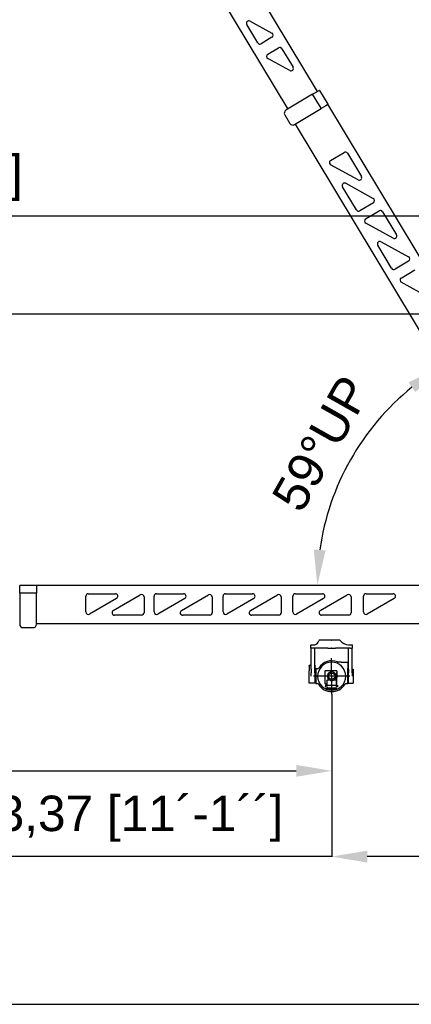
# Model space of a CAD drawing. Header units: millimetres. Extents: x 47009 to 83985, y -19576 to 31053.
# Tile 26 of 30: x 70374 to 75083, y 5386 to 17242. Entities that reach past the tile are written whole.
import ezdxf

# ---------------------------------------------------------------- set-up
doc = ezdxf.new("R2010")
doc.units = ezdxf.units.MM
doc.header["$LTSCALE"] = 50
doc.layers.add('AM_5', color=3, linetype='Continuous', lineweight=25)
doc.styles.add('Aktuální-ISO', font='arial.ttf')
doc.styles.get("Standard").update_dxf_attribs({"font": 'txt.shx'})
doc.dimstyles.new('AM_ISO$0', dxfattribs={"dimtxt": 3.5, "dimasz": 3.5, "dimexe": 1, "dimexo": 1, "dimgap": 1.5, "dimtad": 1, "dimdsep": 46, "dimtxsty": 'Standard', "dimcen": 0, "dimclrd": 256, "dimclre": 256, "dimclrt": 2, "dimadec": 0, "dimazin": 2, "dimtp": 0.1, "dimtm": 0.1, "dimtfac": 0.71, "dimtdec": 3, "dimtmove": 0, "dimatfit": 3, "dimfxl": 1, "dimlwd": -1, "dimlwe": -1, "dimarcsym": 1})
doc.dimstyles.new('AM_ISO$2', dxfattribs={"dimtxt": 3.5, "dimasz": 3.5, "dimexe": 1, "dimexo": 1, "dimgap": 1.5, "dimtad": 1, "dimdsep": 46, "dimtxsty": 'Standard', "dimcen": 0, "dimclrd": 256, "dimclre": 256, "dimclrt": 2, "dimadec": 0, "dimazin": 2, "dimtp": 0.1, "dimtm": 0.1, "dimtfac": 0.71, "dimtdec": 3, "dimtmove": 0, "dimatfit": 3, "dimfxl": 1, "dimlwd": -1, "dimlwe": -1, "dimarcsym": 1})

# ---------------------------------------------------------------- blocks, each defined once
blk = doc.blocks.new('*D164')
at = {"layer": 'AM_5', "linetype": 'ByBlock', "transparency": 16777216}
for p, q in [((54798, 9466), (54798, 14880)), ((55225, 14879), (81819, 14879)), ((82246, 10592), (82246, 14880))]:
    blk.add_line(p, q, dxfattribs=at)
at = {"layer": 'AM_5', "transparency": 16777216}
for points in [[(55225, 14950), (55225, 14808), (54798, 14879)], [(81819, 14950), (81819, 14808), (82246, 14879)]]:
    blk.add_solid(points, dxfattribs=at)
at = {"layer": 'Defpoints', "color": 0, "transparency": 16777216}
for p in [(82246, 14879), (82246, 10591), (54798, 9465)]:
    blk.add_point(p, dxfattribs=at)
at = {"layer": 'AM_5', "color": 2, "transparency": 16777216, "insert": (68522, 15336), "char_height": 427, "attachment_point": 5, "style": 'Aktuální-ISO'}
blk.add_mtext('27,45 [90´-1´´]', dxfattribs=at)
blk = doc.blocks.new('*D165')
at = {"layer": 'AM_5', "linetype": 'ByBlock', "transparency": 16777216}
for p, q in [((54798, 9466), (54798, 13700)), ((55225, 13699), (77017, 13699)), ((77444, 10228), (77444, 13700))]:
    blk.add_line(p, q, dxfattribs=at)
at = {"layer": 'AM_5', "transparency": 16777216}
for points in [[(55225, 13770), (55225, 13628), (54798, 13699)], [(77017, 13770), (77017, 13628), (77444, 13699)]]:
    blk.add_solid(points, dxfattribs=at)
at = {"layer": 'Defpoints', "color": 0, "transparency": 16777216}
for p in [(77444, 13699), (77444, 10227), (54798, 9465)]:
    blk.add_point(p, dxfattribs=at)
at = {"layer": 'AM_5', "color": 2, "transparency": 16777216, "insert": (66121, 14155), "char_height": 427, "attachment_point": 5, "style": 'Aktuální-ISO'}
blk.add_mtext('22,65 [74´-4´´]', dxfattribs=at)
blk = doc.blocks.new('kamera')
at = {"color": 253}
for p, q in [((26309, 8439), (26307, 8439)), ((26310, 8439), (26309, 8439)), ((26309, 8439), (26309, 8439)), ((26356, 8439), (26310, 8439)), ((26359, 8439), (26356, 8439)), ((26381, 8439), (26359, 8439)), ((26394, 8439), (26381, 8439)), ((26403, 8439), (26394, 8439)), ((26436, 8439), (26403, 8439)), ((26436, 8439), (26437, 8439)), ((26470, 8439), (26437, 8439)), ((26479, 8439), (26470, 8439)), ((26492, 8439), (26479, 8439)), ((26513, 8439), (26492, 8439)), ((26521, 8439), (26513, 8439)), ((26522, 8439), (26521, 8439)), ((26523, 8439), (26522, 8439)), ((26523, 8439), (26523, 8439)), ((26213, 8387), (26211, 8385)), ((26211, 8385), (26211, 8383)), ((26211, 8353), (26211, 8383)), ((26234, 8353), (26211, 8353)), ((26213, 8387), (26255, 8387)), ((26214, 8124), (26214, 8353)), ((26394, 8353), (26234, 8353)), ((26254, 8124), (26254, 8353)), ((26394, 8353), (26403, 8353)), ((26403, 8353), (26436, 8353)), ((26437, 8353), (26436, 8353)), ((26437, 8353), (26470, 8353)), ((26470, 8353), (26479, 8353)), ((26639, 8353), (26479, 8353)), ((26618, 8387), (26660, 8387)), ((26619, 8124), (26619, 8353)), ((26639, 8353), (26662, 8353)), ((26659, 8124), (26659, 8353)), ((26660, 8387), (26662, 8385)), ((26662, 8385), (26662, 8383)), ((26662, 8353), (26662, 8383)), ((26437, 7852), (26436, 8243)), ((26192, 8158), (26192, 8162)), ((26214, 8162), (26192, 8162)), ((26192, 8158), (26192, 8123)), ((26192, 8123), (26192, 8107)), ((26214, 8124), (26214, 8083)), ((26257, 8162), (26254, 8162)), ((26254, 8083), (26254, 8124)), ((26257, 8162), (26257, 8158)), ((26257, 8123), (26257, 8158)), ((26257, 8123), (26257, 8107)), ((26264, 8124), (26264, 7970)), ((26279, 8127), (26267, 8127)), ((26538, 8200), (26508, 8200)), ((26538, 8200), (26607, 8200)), ((26610, 8197), (26610, 8133)), ((26610, 7970), (26610, 8133)), ((26616, 8122), (26616, 7972)), ((26616, 8122), (26619, 8122)), ((26619, 8124), (26619, 8083)), ((26659, 8083), (26659, 8124)), ((26659, 8122), (26670, 8122)), ((26670, 8122), (26670, 7972)), ((26192, 8048), (26192, 8107)), ((26192, 8046), (26192, 8048)), ((26192, 7972), (26192, 8046)), ((26214, 8048), (26214, 8048)), ((26632, 8048), (26241, 8047)), ((26254, 8048), (26254, 8048)), ((26257, 8046), (26257, 8107)), ((26257, 7972), (26257, 8046)), ((26361, 8106), (26361, 7965)), ((26362, 8107), (26366, 8107)), ((26372, 8107), (26366, 8107)), ((26377, 8107), (26372, 8107)), ((26493, 8107), (26377, 8107)), ((26419, 8003), (26388, 8003)), ((26486, 8003), (26454, 8003)), ((26494, 8106), (26494, 8089)), ((26494, 8106), (26494, 8031)), ((26494, 8106), (26494, 8106)), ((26494, 8031), (26494, 8089)), ((26494, 7965), (26494, 8031)), ((26257, 7972), (26192, 7972)), ((26267, 7967), (26279, 7967)), ((26366, 7964), (26362, 7964)), ((26366, 7964), (26372, 7964)), ((26380, 7912), (26367, 7912)), ((26370, 7949), (26370, 7935)), ((26370, 7949), (26500, 7949)), ((26371, 7934), (26370, 7935)), ((26371, 7934), (26387, 7934)), ((26372, 7964), (26377, 7964)), ((26377, 7964), (26385, 7964)), ((26390, 7912), (26380, 7912)), ((26386, 7997), (26386, 8001)), ((26386, 7997), (26386, 7955)), ((26386, 7951), (26386, 7955)), ((26386, 7951), (26386, 7950)), ((26387, 7949), (26388, 7949)), ((26387, 7934), (26387, 7925)), ((26387, 7925), (26388, 7924)), ((26388, 7924), (26393, 7924)), ((26391, 7922), (26390, 7922)), ((26390, 7922), (26390, 7912)), ((26390, 7912), (26391, 7912)), ((26391, 7922), (26482, 7922)), ((26391, 7912), (26482, 7912)), ((26486, 7924), (26481, 7924)), ((26482, 7923), (26483, 7923)), ((26482, 7912), (26483, 7912)), ((26483, 7912), (26483, 7922)), ((26493, 7912), (26483, 7912)), ((26486, 7949), (26487, 7949)), ((26487, 7925), (26486, 7924)), ((26487, 7935), (26487, 7925)), ((26500, 7934), (26487, 7934)), ((26488, 8001), (26488, 7997)), ((26488, 7955), (26488, 7997)), ((26488, 7955), (26488, 7951)), ((26488, 7950), (26488, 7951)), ((26489, 7964), (26493, 7964)), ((26493, 7912), (26506, 7912)), ((26500, 7949), (26500, 7934)), ((26595, 7967), (26607, 7967)), ((26616, 7972), (26649, 7972)), ((26654, 7972), (26670, 7972))]:
    blk.add_line(p, q, dxfattribs=at)
blk.add_circle((26437, 8047), 35, dxfattribs=at)
for centre, radius, start, end in [((26236, 8447), 63.2, 287.8737, 345.726), ((26307, 8429), 10, 90.3061, 165.3252), ((26522, 8429), 10, 38.8046, 90), ((26629, 8511), 125, 217.5214, 264.9816), ((26267, 8124), 3, 90, 180), ((26279, 8147), 20, 270, 327.6724), ((26437, 8047), 152, 270.1885, 269.8115), ((26437, 8047), 167, 67.6885, 147.6724), ((26508, 8220), 20, 247.6885, 270), ((26607, 8197), 3, 0, 90), ((26362, 8106), 1, 90, 180), ((26388, 8001), 2, 90, 180), ((26437, 8047), 47.5, 292.1324, 247.8676), ((26486, 8001), 2, 0, 90), ((26493, 8106), 1, 0, 90), ((26267, 7970), 3, 180, 270), ((26279, 7947), 20, 32.3276, 90), ((26437, 8047), 167, 212.3276, 269.8285), ((26362, 7965), 1, 180, 270), ((26385, 7963), 1, 0, 90), ((26387, 7950), 1, 180, 270), ((26437, 8047), 167, 270.1715, 327.6724), ((26487, 7950), 1, 270, 0), ((26489, 7963), 1, 90, 180), ((26493, 7965), 1, 270, 0), ((26595, 7947), 20, 90, 147.6724), ((26607, 7970), 3, 270, 0), ((26437, 8047), 152, 269.8115, 270.1885), ((26437, 8047), 167, 269.8285, 270.1715)]:
    blk.add_arc(centre, radius, start, end, dxfattribs=at)
blk.add_open_spline([(26306, 8439), (26306, 8439), (26307, 8439), (26307, 8439)], degree=3, dxfattribs=at)
for points, knots in [([(26214, 8048), (26214, 8049), (26214, 8050), (26214, 8053), (26214, 8054), (26214, 8058), (26214, 8061), (26214, 8070), (26214, 8077), (26214, 8083)], [0.097215, 0.097215, 0.097215, 0.097215, 0.371077, 0.371077, 0.786822, 0.786822, 1.499937, 1.499937, 3.500868, 3.500868, 3.500868, 3.500868]), ([(26254, 8083), (26254, 8077), (26254, 8070), (26254, 8061), (26254, 8058), (26254, 8055), (26254, 8054), (26254, 8052), (26254, 8051), (26254, 8050), (26254, 8049), (26254, 8048)], [0, 0, 0, 0, 2.09324, 2.09324, 2.836735, 2.836735, 3.13237, 3.13237, 3.33448, 3.33448, 3.551551, 3.551551, 3.551551, 3.551551]), ([(26419, 8003), (26419, 8003), (26419, 8003), (26419, 8003), (26419, 8003), (26419, 8003), (26419, 8003), (26420, 8003), (26421, 8003), (26423, 8003), (26425, 8002), (26430, 8002), (26434, 8002), (26441, 8002), (26444, 8002), (26449, 8002), (26450, 8003), (26452, 8003), (26453, 8003), (26454, 8003), (26454, 8003), (26454, 8003), (26454, 8003), (26454, 8003), (26454, 8003), (26454, 8003)], [-7.415109, -7.415109, -7.415109, -7.415109, -7.384028, -7.384028, -7.351449, -7.351449, -7.271837, -7.271837, -6.996388, -6.996388, -6.391073, -6.391073, -5.657282, -5.657282, -4.933058, -4.933058, -4.346833, -4.346833, -4.091013, -4.091013, -3.97253, -3.97253, -3.899901, -3.899901, -3.850288, -3.850288, -3.850288, -3.850288]), ([(26619, 8047), (26619, 8047), (26619, 8047), (26619, 8049), (26619, 8050), (26619, 8052), (26619, 8053), (26619, 8062), (26619, 8069), (26619, 8078), (26619, 8080), (26619, 8083)], [-0.001801, -0.001801, -0.001801, -0.001801, 0, 0, 0.346593, 0.346593, 0.67107, 0.67107, 2.775904, 2.775904, 3.505598, 3.505598, 3.505598, 3.505598]), ([(26659, 8083), (26659, 8080), (26659, 8078), (26659, 8069), (26659, 8062), (26659, 8053), (26659, 8052), (26659, 8050), (26659, 8049), (26659, 8047), (26659, 8047), (26659, 8047)], [0, 0, 0, 0, 0.765388, 0.765388, 2.984152, 2.984152, 3.323036, 3.323036, 3.676875, 3.676875, 3.678759, 3.678759, 3.678759, 3.678759]), ([(26649, 7972), (26649, 7972), (26649, 7972), (26650, 7972), (26650, 7972), (26650, 7972), (26650, 7972), (26651, 7972), (26651, 7972), (26652, 7972), (26652, 7972), (26653, 7972), (26653, 7972), (26653, 7972), (26653, 7972), (26653, 7972), (26654, 7972), (26654, 7972)], [0.3114615, 0.3114615, 0.3114615, 0.3114615, 0.3893268, 0.3893268, 0.4671922, 0.4671922, 0.5450576, 0.5450576, 0.6229229, 0.6229229, 0.7007883, 0.7007883, 0.7786537, 0.7786537, 0.856519, 0.856519, 0.9343844, 0.9343844, 0.9343844, 0.9343844])]:
    blk.add_open_spline(points, degree=3, knots=knots, dxfattribs=at)
blk = doc.blocks.new('*D167')
at = {"layer": 'AM_5', "linetype": 'ByBlock', "transparency": 16777216}
for p, q in [((55070, 9119), (55070, 8196)), ((74126, 9119), (74126, 8196)), ((55497, 8197), (73699, 8197))]:
    blk.add_line(p, q, dxfattribs=at)
at = {"layer": 'AM_5', "transparency": 16777216}
for points in [[(55497, 8269), (55497, 8126), (55070, 8197)], [(73699, 8269), (73699, 8126), (74126, 8197)]]:
    blk.add_solid(points, dxfattribs=at)
at = {"layer": 'Defpoints', "color": 0, "transparency": 16777216}
for p in [(55070, 9120), (74126, 9120), (74126, 8197)]:
    blk.add_point(p, dxfattribs=at)
at = {"layer": 'AM_5', "color": 2, "transparency": 16777216, "insert": (64598, 8658), "char_height": 427, "attachment_point": 5, "style": 'Aktuální-ISO'}
blk.add_mtext('19,1 [62´-8´´] Telescopic range', dxfattribs=at)
blk = doc.blocks.new('*D168')
at = {"layer": 'AM_5', "linetype": 'ByBlock', "transparency": 16777216}
for p, q in [((77444, 10226), (77444, 7164)), ((74126, 9119), (74126, 7164)), ((74126, 7165), (69944, 7165)), ((77017, 7165), (74553, 7165))]:
    blk.add_line(p, q, dxfattribs=at)
at = {"layer": 'AM_5', "transparency": 16777216}
for points in [[(74553, 7236), (74553, 7093), (74126, 7165)], [(77017, 7236), (77017, 7093), (77444, 7165)]]:
    blk.add_solid(points, dxfattribs=at)
at = {"layer": 'Defpoints', "color": 0, "transparency": 16777216}
for p in [(77444, 10227), (74126, 9120), (77444, 7165)]:
    blk.add_point(p, dxfattribs=at)
at = {"layer": 'AM_5', "color": 2, "transparency": 16777216, "insert": (71820, 7621), "char_height": 427, "attachment_point": 5, "style": 'Aktuální-ISO'}
blk.add_mtext('3,37 [11´-1´´]', dxfattribs=at)
blk = doc.blocks.new('*D172')
at = {"layer": 'AM_5', "linetype": 'ByBlock', "transparency": 16777216}
blk.add_arc((77022, 10431), 3069, 128.9781, 172.0219, dxfattribs=at)
at = {"layer": 'AM_5', "transparency": 16777216}
for points in [[(75050, 12875), (75132, 12758), (75441, 13062)], [(74053, 10852), (73911, 10862), (73953, 10431)]]:
    blk.add_solid(points, dxfattribs=at)
at = {"layer": 'Defpoints', "color": 0, "transparency": 16777216}
for p in [(73685, 15984), (74648, 12376), (76091, 11981), (70571, 10431), (75244, 10431)]:
    blk.add_point(p, dxfattribs=at)
at = {"layer": 'AM_5', "color": 2, "transparency": 16777216, "insert": (74002, 12140), "char_height": 427, "attachment_point": 5, "rotation": 60.5, "style": 'Aktuální-ISO'}
blk.add_mtext('59°UP', dxfattribs=at)

msp = doc.modelspace()

# ---------------------------------------------------------------- linework, layer by layer
at = {"color": 253}
for p, q in [((73954.819, 16378.74), (71495.537, 20471.673)), ((71141.192, 20252.927), (73597.899, 16164.28)), ((73144.208, 17225.216), (73405.66, 17081.324)), ((73236.907, 16962.336), (73104.029, 17183.482)), ((73406.647, 17029.327), (73278.073, 16952.072)), ((73358.071, 16825.146), (73486.645, 16902.401)), ((73527.81, 16892.137), (73660.689, 16670.99)), ((73620.51, 16629.257), (73359.057, 16773.149)), ((73896.43, 16343.656), (73973.574, 16390.009)), ((73973.574, 16390.009), (73973.917, 16390.215)), ((73980.435, 16388.298), (74078.291, 16225.438)), ((73896.43, 16343.656), (73574.995, 16150.518)), ((73997.376, 16175.653), (73896.43, 16343.656)), ((73678.002, 15979.087), (73999.436, 16172.224)), ((73997.376, 16175.653), (73999.436, 16172.224)), ((74053.674, 16204.813), (73999.436, 16172.224)), ((74076.581, 16218.577), (74053.674, 16204.813)), ((76485.556, 12217.912), (74079, 16223.093)), ((73561.31, 16095.631), (73623.114, 15992.772)), ((73685.373, 15983.516), (76090.577, 11980.585)), ((74112.077, 15545.766), (74273.995, 15643.055)), ((74315.16, 15632.792), (74482.546, 15354.215)), ((74442.364, 15312.483), (74113.061, 15493.77)), ((74423.977, 14951.537), (74256.592, 15230.114)), ((74296.774, 15271.846), (74626.077, 15090.559)), ((74627.06, 15038.563), (74465.143, 14941.274)), ((74534.404, 14842.895), (74696.322, 14940.185)), ((74737.487, 14929.921), (74904.873, 14651.345)), ((74864.691, 14609.613), (74535.388, 14790.9)), ((74846.304, 14248.667), (74678.919, 14527.244)), ((74719.101, 14568.975), (75048.404, 14387.689)), ((75049.387, 14335.693), (74887.47, 14238.404)), ((74961.882, 14131.454), (75123.799, 14228.743)), ((75292.168, 13898.172), (74962.865, 14079.458)), ((70374.068, 10336.565), (70374.068, 10426.564)), ((70374.068, 10336.565), (70374.068, 9961.569)), ((70570.066, 10336.565), (70374.068, 10336.565)), ((70379.068, 10431.564), (70569.066, 10431.564)), ((70570.066, 10336.565), (70574.066, 10336.565)), ((75244.019, 10430.964), (70571.441, 10430.964)), ((70574.066, 10426.564), (70574.066, 10399.84)), ((70574.066, 10399.84), (70574.066, 10336.565)), ((70574.066, 9961.569), (70574.066, 10336.565)), ((71199.06, 10329.365), (71524.057, 10329.365)), ((71498.981, 10127.704), (71823.978, 10316.602)), ((72019.052, 10329.365), (72344.048, 10329.365)), ((72318.973, 10127.704), (72643.97, 10316.602)), ((72849.043, 10329.365), (73174.04, 10329.365)), ((73148.965, 10127.704), (73473.962, 10316.602)), ((73689.035, 10329.365), (74014.032, 10329.365)), ((73988.956, 10127.704), (74313.953, 10316.602)), ((74539.026, 10329.365), (74864.023, 10329.365)), ((71169.06, 10110.467), (71169.06, 10299.365)), ((71539.132, 10273.429), (71214.135, 10084.53)), ((71869.053, 10290.665), (71869.053, 10101.767)), ((71989.052, 10110.467), (71989.052, 10299.365)), ((72359.124, 10273.429), (72034.127, 10084.53)), ((72689.045, 10290.665), (72689.045, 10101.767)), ((72819.044, 10110.467), (72819.044, 10299.365)), ((73189.115, 10273.429), (72864.119, 10084.53)), ((73519.037, 10290.665), (73519.037, 10101.767)), ((73659.035, 10110.467), (73659.035, 10299.365)), ((74029.107, 10273.429), (73704.11, 10084.53)), ((74359.028, 10290.665), (74359.028, 10101.767)), ((74509.027, 10110.467), (74509.027, 10299.365)), ((74879.098, 10273.429), (74554.102, 10084.53)), ((70574.066, 9970.169), (75244.019, 9970.169)), ((71839.053, 10071.768), (71514.057, 10071.768)), ((72659.045, 10071.768), (72334.048, 10071.768)), ((73489.037, 10071.768), (73164.04, 10071.768)), ((74329.029, 10071.768), (74004.032, 10071.768)), ((70414.068, 9921.569), (70534.066, 9921.569))]:
    msp.add_line(p, q, dxfattribs=at)
msp.add_lwpolyline([(83985.415, 5386.402), (83985.415, 31052.812), (47685.778, 31052.812), (47685.778, 5386.402)], close=True)
for centre, radius, start, end in [((73129.744, 17198.933), 30, 61.17352, 211), ((73391.196, 17055.041), 30, 301, 61.17352), ((73262.622, 16977.786), 30, 211, 301), ((73502.096, 16876.686), 30, 31, 121), ((73373.522, 16799.431), 30, 121, 241.17352), ((73634.974, 16655.539), 30, 241.17352, 31), ((73976.149, 16385.723), 5, 31, 121), ((73595.597, 16116.232), 40, 121, 211), ((74074.005, 16222.863), 5, 301, 31), ((73657.401, 16013.373), 40, 211, 301), ((74127.528, 15520.051), 30, 121, 241.166472), ((74289.446, 15617.341), 30, 31, 121), ((74456.831, 15338.764), 30, 241.166472, 31), ((74282.306, 15245.565), 30, 61.166472, 211), ((74611.609, 15064.278), 30, 301, 61.166472), ((74449.692, 14966.988), 30, 211, 301), ((74711.773, 14914.47), 30, 31, 121), ((74549.855, 14817.181), 30, 121, 241.166472), ((74879.158, 14635.894), 30, 241.166472, 31), ((74704.633, 14542.695), 30, 61.166472, 211), ((75033.936, 14361.408), 30, 301, 61.166472), ((74872.019, 14264.118), 30, 211, 301), ((74977.333, 14105.739), 30, 121, 241.166472), ((70379.068, 10426.564), 5, 90, 180), ((70569.066, 10426.564), 5, 0, 90), ((71199.06, 10299.365), 30, 90, 180), ((71524.057, 10299.365), 30, 300.166472, 90), ((71839.053, 10290.665), 30, 0, 120.166472), ((72019.052, 10299.365), 30, 90, 180), ((72344.048, 10299.365), 30, 300.166472, 90), ((72659.045, 10290.665), 30, 0, 120.166472), ((72849.043, 10299.365), 30, 90, 180), ((73174.04, 10299.365), 30, 300.166472, 90), ((73489.037, 10290.665), 30, 0, 120.166472), ((73689.035, 10299.365), 30, 90, 180), ((74014.032, 10299.365), 30, 300.166472, 90), ((74329.029, 10290.665), 30, 0, 120.166472), ((74539.026, 10299.365), 30, 90, 180), ((74864.023, 10299.365), 30, 300.166472, 90), ((71199.06, 10110.467), 30, 180, 300.166472), ((71514.057, 10101.767), 30, 120.166472, 270), ((71839.053, 10101.767), 30, 270, 0), ((72019.052, 10110.467), 30, 180, 300.166472), ((72334.048, 10101.767), 30, 120.166472, 270), ((72659.045, 10101.767), 30, 270, 0), ((72849.043, 10110.467), 30, 180, 300.166472), ((73164.04, 10101.767), 30, 120.166472, 270), ((73489.037, 10101.767), 30, 270, 0), ((73689.035, 10110.467), 30, 180, 300.166472), ((74004.032, 10101.767), 30, 120.166472, 270), ((74329.029, 10101.767), 30, 270, 0), ((74539.026, 10110.467), 30, 180, 300.166472), ((70414.068, 9961.569), 40, 180, 270), ((70534.066, 9961.569), 40, 270, 0)]:
    msp.add_arc(centre, radius, start, end, dxfattribs=at)

# ---------------------------------------------------------------- block references
at = {"xscale": 1.1111, "yscale": 1.1111, "zscale": 1.1111}
msp.add_blockref('kamera', (44751.889, 395.375), dxfattribs=at)

# ---------------------------------------------------------------- dimensions: what is measured, and where the dimension line sits
at = {"layer": 'AM_5'}
for base, p1, p2, text, picture, middle in [((82245.949, 14879.313), (54798.419, 9464.709), (82245.949, 10590.93), '27,45 [90´-1´´]', '*D164', (68522.184, 15335.96)), ((77443.997, 13698.729), (54798.419, 9464.709), (77443.997, 10227.234), '22,65 [74´-4´´]', '*D165', (66121.208, 14155.376)), ((74125.83, 8197.384), (55070.465, 9119.51), (74125.83, 9119.51), '19,1 [62´-8´´] Telescopic range', '*D167', (64598.148, 8657.526))]:
    dim = msp.add_linear_dim(base=base, p1=p1, p2=p2, text=text, dimstyle='AM_ISO$0', override={"dimtxt": 427, "dimasz": 427, "dimgap": 183, "dimtxsty": 'Aktuální-ISO'}, dxfattribs=at)
    dim.commit()
    dim.dimension.update_dxf_attribs({"geometry": picture, "text_midpoint": middle})
dim = msp.add_angular_dim_2l(base=(74647.88, 12376.207), line1=((73685.373, 15983.516), (76090.577, 11980.585)), line2=((75244.019, 10430.964), (70571.441, 10430.964)), text='<>UP', dimstyle='AM_ISO$2', override={"dimtxt": 427, "dimasz": 427, "dimgap": 183, "dimtxsty": 'Aktuální-ISO'}, dxfattribs=at)
dim.commit()
dim.dimension.update_dxf_attribs({"geometry": '*D172', "text_midpoint": (74001.515, 12139.693)})
dim = msp.add_linear_dim(base=(77443.997, 7164.606), p1=(74125.83, 9119.51), p2=(77443.997, 10227.234), text='3,37 [11´-1´´]', dimstyle='AM_ISO$0', override={"dimtxt": 427, "dimasz": 427, "dimgap": 183, "dimtxsty": 'Aktuální-ISO'}, dxfattribs=at)
dim.commit()
dim.dimension.update_dxf_attribs({"geometry": '*D168', "text_midpoint": (71819.534, 7164.606), "dimtype": 160})

doc.saveas('drawing.dxf')
